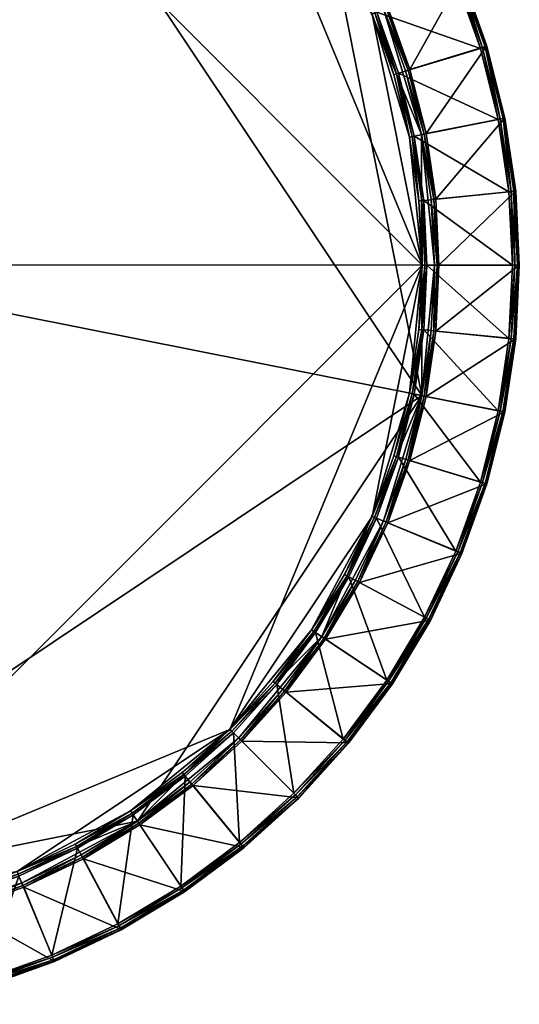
# Model space of a CAD drawing. Header units: millimetres. Extents: x -250 to 249, y -248 to 251.
# Tile 3 of 4: x 84 to 249, y -243 to 83. Entities that reach past the tile are written whole.
import ezdxf

# ---------------------------------------------------------------- set-up
doc = ezdxf.new("R2010")
doc.units = ezdxf.units.MM
doc.layers.get('0').update_dxf_attribs({"true_color": 0x5890e1})

msp = doc.modelspace()

# ---------------------------------------------------------------- meshes
mesh = msp.add_polyface()
corners = [(-120.88, 182.14, 39.22), (-102.58, 193.1, 39.22), (-83.29, 202.22, 39.22), (-153.83, 155.11, 39.22), (-63.2, 209.4, 39.22), (-42.5, 214.58, 39.22), (-0.08, 218.75, 39.22), (-217.55, 1.39, 39.22), (217.28, 1.29, 39.22), (-117.78, 221.38, 0.88), (-105.27, 197.98, 49.12), (-85.49, 207.34, 49.12), (-138.78, 208.79, 0.88), (-124.04, 186.73, 49.12), (-43.4, 218.58, 50), (-64.48, 213.29, 50), (-84.95, 205.97, 50), (-104.6, 196.67, 50), (-123.24, 185.49, 50), (43.03, 218.6, 50), (-217.4, 44.5, 50), (-116.73, 219.53, 0.8), (-103.35, 194.51, 38.42), (-121.79, 183.46, 38.42), (-137.55, 207.06, 0.8), (-94.78, 229.91, 0.8), (-83.92, 203.69, 38.42), (-138.62, 170.11, 39.02), (-121.41, 182.87, 39.02), (-103.03, 193.88, 39.02), (-83.66, 203.04, 39.02), (-63.49, 210.26, 39.02), (-42.71, 215.46, 39.02), (-64.89, 214.72, 49.12), (-85.25, 206.78, 49.78), (-64.7, 214.13, 49.78), (-104.98, 197.45, 49.78), (-123.7, 186.23, 49.78), (-139.05, 170.66, 38.42), (-63.68, 210.93, 38.42), (-42.83, 216.15, 38.42)]
mesh.append_faces([[corners[k] for k in face] for face in [(3, 0, 2), (2, 5, 6), (3, 2, 6), (7, 3, 6), (7, 6, 8), (14, 16, 18), (19, 14, 18), (19, 18, 20)]], dxfattribs={"vtx0": -1, "vtx1": -1, "vtx2": -1})
mesh.append_faces([[corners[k] for k in face] for face in [(0, 1, 2), (2, 4, 5), (9, 10, 11), (12, 13, 10), (10, 9, 12), (14, 15, 16), (16, 17, 18), (21, 22, 23), (23, 24, 21), (25, 26, 22), (27, 28, 0), (1, 0, 28), (28, 29, 1), (2, 1, 29), (29, 30, 2), (4, 2, 30), (30, 31, 4), (5, 4, 31), (31, 32, 5), (33, 11, 34), (34, 35, 33), (11, 10, 36), (36, 34, 11), (10, 13, 37), (37, 36, 10), (16, 15, 35), (35, 34, 16), (17, 16, 34), (34, 36, 17), (18, 17, 36), (36, 37, 18), (38, 23, 28), (23, 22, 29), (29, 28, 23), (22, 26, 30), (30, 29, 22), (26, 39, 31), (31, 30, 26), (39, 40, 32), (32, 31, 39)]], dxfattribs={"vtx2": -1})
mesh = msp.add_polyface()
corners = [(153.64, 155.04, 39.22), (167.96, 139.23, 39.22), (180.67, 122.09, 39.22), (191.63, 103.78, 39.22), (200.75, 84.49, 39.22), (217.28, 1.29, 39.22), (-0.08, 218.75, 39.22), (192.73, 159.65, 0.88), (172.22, 142.82, 49.12), (185.26, 125.24, 49.12), (176.29, 177.79, 0.88), (157.53, 159.03, 49.12), (184.02, 124.44, 50), (171.06, 141.9, 50), (156.46, 158, 50), (122.89, 185.54, 50), (43.03, 218.6, 50), (-217.4, 44.5, 50), (217.13, -41.83, 50), (191.12, 158.26, 0.8), (169.19, 140.26, 38.42), (154.75, 156.18, 38.42), (174.82, 176.25, 0.8), (205.58, 138.76, 0.8), (181.99, 122.99, 38.42), (137.83, 169.37, 39.22), (138.38, 170.08, 39.02), (154.25, 155.69, 39.02), (168.64, 139.82, 39.02), (181.4, 122.61, 39.02), (192.41, 104.23, 39.02), (196.51, 106.47, 49.12), (184.76, 124.9, 49.78), (195.98, 106.18, 49.78), (171.76, 142.43, 49.78), (157.1, 158.6, 49.78), (140.93, 173.25, 49.78), (195.2, 105.8, 50), (140.35, 172.6, 50), (175.97, 177.37), (192.37, 159.26), (191.66, 158.71, 0.2), (138.83, 170.62, 38.42), (175.31, 176.75, 0.2), (193.03, 104.55, 38.42)]
mesh.append_faces([[corners[k] for k in face] for face in [(0, 2, 4), (0, 4, 5), (6, 0, 5), (12, 14, 15), (16, 17, 18), (12, 16, 18)]], dxfattribs={"vtx0": -1, "vtx1": -1, "vtx2": -1})
mesh.append_faces([[corners[k] for k in face] for face in [(0, 1, 2), (2, 3, 4), (7, 8, 9), (10, 11, 8), (8, 7, 10), (12, 13, 14), (19, 20, 21), (21, 22, 19), (23, 24, 20), (20, 19, 23), (0, 25, 26), (26, 27, 0), (1, 0, 27), (27, 28, 1), (2, 1, 28), (28, 29, 2), (3, 2, 29), (29, 30, 3), (31, 9, 32), (32, 33, 31), (9, 8, 34), (34, 32, 9), (8, 11, 35), (35, 34, 8), (36, 35, 11), (12, 37, 33), (33, 32, 12), (13, 12, 32), (32, 34, 13), (14, 13, 34), (34, 35, 14), (38, 14, 35), (39, 40, 41), (42, 21, 27), (43, 41, 19), (21, 20, 28), (28, 27, 21), (20, 24, 29), (29, 28, 20), (24, 44, 30), (30, 29, 24)]], dxfattribs={"vtx2": -1})
mesh = msp.add_polyface()
corners = [(200.75, 84.49, 39.22), (207.93, 64.4, 39.22), (213.11, 43.7, 39.22), (217.28, 1.29, 39.22), (219.91, 118.98, 0.88), (196.51, 106.47, 49.12), (205.87, 86.69, 49.12), (207.32, 139.98, 0.88), (185.26, 125.24, 49.12), (192.73, 159.65, 0.88), (217.11, 44.6, 50), (211.82, 65.68, 50), (204.5, 86.15, 50), (195.2, 105.8, 50), (184.02, 124.44, 50), (217.13, -41.83, 50), (206.93, 139.63), (206.93, 139.63), (192.37, 159.26), (192.38, 159.26), (219.49, 118.67), (218.06, 117.93, 0.8), (193.03, 104.55, 38.42), (181.99, 122.99, 38.42), (205.58, 138.76, 0.8), (228.44, 95.98, 0.8), (202.22, 85.12, 38.42), (191.63, 103.78, 39.22), (192.41, 104.23, 39.02), (201.57, 84.86, 39.02), (208.79, 64.69, 39.02), (213.99, 43.91, 39.02), (213.25, 66.09, 49.12), (205.31, 86.45, 49.78), (212.66, 65.91, 49.78), (195.98, 106.18, 49.78), (220.02, 119.01, 0.22), (207.43, 140.02, 0.22), (192.84, 159.7, 0.22), (206.16, 139.16, 0.2), (191.66, 158.71, 0.2), (218.68, 118.27, 0.2), (191.12, 158.26, 0.8), (209.46, 64.89, 38.42), (214.68, 44.04, 38.42)]
mesh.append_faces([[corners[k] for k in face] for face in [(0, 2, 3), (10, 12, 14), (10, 14, 15)]], dxfattribs={"vtx0": -1, "vtx1": -1, "vtx2": -1})
mesh.append_faces([[corners[k] for k in face] for face in [(0, 1, 2), (4, 5, 6), (7, 8, 5), (5, 4, 7), (8, 7, 9), (10, 11, 12), (12, 13, 14), (16, 17, 18), (18, 19, 16), (17, 16, 20), (21, 22, 23), (23, 24, 21), (25, 26, 22), (0, 27, 28), (28, 29, 0), (1, 0, 29), (29, 30, 1), (2, 1, 30), (30, 31, 2), (32, 6, 33), (33, 34, 32), (6, 5, 35), (35, 33, 6), (36, 37, 7), (9, 7, 37), (37, 38, 9), (12, 11, 34), (34, 33, 12), (13, 12, 33), (33, 35, 13), (16, 19, 38), (38, 37, 16), (18, 17, 39), (39, 40, 18), (20, 16, 37), (41, 39, 17), (24, 42, 40), (40, 39, 24), (21, 24, 39), (22, 26, 29), (29, 28, 22), (26, 43, 30), (30, 29, 26), (43, 44, 31), (31, 30, 43)]], dxfattribs={"vtx2": -1})
mesh = msp.add_polyface()
corners = [(238.63, 73.79, 0.88), (213.25, 66.09, 49.12), (218.57, 44.86, 49.12), (244.59, 50.04, 0.88), (230.38, 96.85, 0.88), (205.87, 86.69, 49.12), (219.91, 118.98, 0.88), (219.49, 118.67), (219.48, 118.67), (206.93, 139.63), (229.93, 96.58), (229.93, 96.58), (238.16, 73.57), (238.16, 73.57), (244.09, 49.87), (244.09, 49.87), (193.03, 104.55, 38.42), (218.06, 117.93, 0.8), (228.44, 95.98, 0.8), (236.62, 73.12, 0.8), (209.46, 64.89, 38.42), (202.22, 85.12, 38.42), (242.51, 49.57, 0.8), (214.68, 44.04, 38.42), (244.7, 50.03, 0.22), (238.75, 73.79, 0.22), (212.66, 65.91, 49.78), (217.97, 44.74, 49.78), (230.5, 96.86, 0.22), (220.02, 119.01, 0.22), (207.32, 139.98, 0.88), (211.82, 65.68, 50), (207.43, 140.02, 0.22), (218.68, 118.27, 0.2), (229.09, 96.26, 0.2), (237.29, 73.34, 0.2), (243.2, 49.72, 0.2), (206.16, 139.16, 0.2)]
mesh.append_faces([[corners[k] for k in face] for face in [(0, 1, 2), (2, 3, 0), (4, 5, 1), (1, 0, 4), (5, 4, 6), (7, 8, 9), (10, 11, 8), (8, 7, 10), (12, 13, 11), (11, 10, 12), (14, 15, 13), (13, 12, 14), (16, 17, 18), (19, 20, 21), (21, 18, 19), (22, 23, 20), (20, 19, 22), (0, 3, 24), (24, 25, 0), (2, 1, 26), (26, 27, 2), (4, 0, 25), (25, 28, 4), (6, 4, 28), (28, 29, 6), (30, 6, 29), (27, 26, 31), (32, 29, 7), (9, 8, 33), (10, 7, 29), (29, 28, 10), (8, 11, 34), (34, 33, 8), (12, 10, 28), (28, 25, 12), (11, 13, 35), (35, 34, 11), (14, 12, 25), (25, 24, 14), (13, 15, 36), (36, 35, 13), (37, 33, 17), (18, 17, 33), (33, 34, 18), (19, 18, 34), (34, 35, 19), (22, 19, 35), (35, 36, 22)]], dxfattribs={"vtx2": -1})
mesh = msp.add_polyface()
corners = [(213.11, 43.7, 39.22), (216.24, 22.6, 39.22), (217.28, 1.29, 39.22), (248.18, 25.82, 0.88), (221.78, 23.22, 49.12), (222.86, 1.36, 49.12), (249.38, 1.36, 0.88), (244.59, 50.04, 0.88), (218.57, 44.86, 49.12), (221.38, 1.39, 50), (220.3, 23.1, 50), (217.11, 44.6, 50), (217.13, -41.83, 50), (248.87, 1.29), (248.86, 1.29), (247.67, 25.69), (247.67, 25.69), (244.09, 49.87), (244.09, 49.87), (247.26, 1.31, 0.8), (218.88, 1.31, 38.42), (217.83, 22.77, 38.42), (246.07, 25.56, 0.8), (214.68, 44.04, 38.42), (242.51, 49.57, 0.8), (213.99, 43.91, 39.02), (217.13, 22.72, 39.02), (218.18, 1.32, 39.02), (249.5, 1.33, 0.22), (248.29, 25.8, 0.22), (221.17, 23.15, 49.78), (222.24, 1.36, 49.78), (244.7, 50.03, 0.22), (217.97, 44.74, 49.78), (211.82, 65.68, 50), (247.96, 1.32, 0.2), (246.77, 25.64, 0.2), (243.2, 49.72, 0.2)]
mesh.append_faces([[corners[k] for k in face] for face in [(9, 11, 12)]], dxfattribs={"vtx0": -1, "vtx1": -1, "vtx2": -1})
mesh.append_faces([[corners[k] for k in face] for face in [(0, 1, 2), (3, 4, 5), (5, 6, 3), (7, 8, 4), (4, 3, 7), (9, 10, 11), (13, 14, 15), (15, 16, 13), (16, 15, 17), (17, 18, 16), (19, 20, 21), (21, 22, 19), (22, 21, 23), (23, 24, 22), (1, 0, 25), (25, 26, 1), (2, 1, 26), (26, 27, 2), (3, 6, 28), (28, 29, 3), (5, 4, 30), (30, 31, 5), (7, 3, 29), (29, 32, 7), (4, 8, 33), (33, 30, 4), (10, 9, 31), (31, 30, 10), (11, 10, 30), (30, 33, 11), (34, 11, 33), (13, 16, 29), (29, 28, 13), (15, 14, 35), (35, 36, 15), (16, 18, 32), (32, 29, 16), (17, 15, 36), (36, 37, 17), (19, 22, 36), (36, 35, 19), (21, 20, 27), (27, 26, 21), (22, 24, 37), (37, 36, 22), (23, 21, 26), (26, 25, 23)]], dxfattribs={"vtx2": -1})
mesh = msp.add_polyface()
corners = [(-153.9, -152.36, 39.22), (-168.23, -136.55, 39.22), (-180.93, -119.41, 39.22), (-191.9, -101.11, 39.22), (-201.02, -81.82, 39.22), (-217.55, 1.39, 39.22), (-0.18, -216.08, 39.22), (-193, -156.97, 0.88), (-172.49, -140.14, 49.12), (-185.53, -122.57, 49.12), (-176.55, -175.12, 0.88), (-157.79, -156.36, 49.12), (-184.28, -121.77, 50), (-171.33, -139.22, 50), (-156.73, -155.33, 50), (-123.16, -182.87, 50), (-217.4, 44.5, 50), (-43.3, -215.93, 50), (217.13, -41.83, 50), (-192.65, -156.59), (-192.64, -156.59), (-176.24, -174.7), (-191.39, -155.59, 0.8), (-169.45, -137.58, 38.42), (-155.02, -153.51, 38.42), (-175.09, -173.58, 0.8), (-205.85, -136.08, 0.8), (-182.25, -120.32, 38.42), (-138.1, -166.7, 39.22), (-138.65, -167.41, 39.02), (-154.52, -153.02, 39.02), (-168.91, -137.15, 39.02), (-181.67, -119.94, 39.02), (-192.68, -101.56, 39.02), (-196.78, -103.8, 49.12), (-185.02, -122.23, 49.78), (-196.25, -103.51, 49.78), (-172.02, -139.75, 49.78), (-157.37, -155.92, 49.78), (-141.19, -170.58, 49.78), (-195.46, -103.13, 50), (-140.62, -169.92, 50), (-191.93, -156.04, 0.2), (-139.1, -167.95, 38.42), (-175.58, -174.08, 0.2), (-193.3, -101.88, 38.42)]
mesh.append_faces([[corners[k] for k in face] for face in [(0, 2, 4), (0, 4, 5), (6, 0, 5), (12, 14, 15), (16, 12, 17), (16, 17, 18)]], dxfattribs={"vtx0": -1, "vtx1": -1, "vtx2": -1})
mesh.append_faces([[corners[k] for k in face] for face in [(0, 1, 2), (2, 3, 4), (7, 8, 9), (10, 11, 8), (8, 7, 10), (12, 13, 14), (19, 20, 21), (22, 23, 24), (24, 25, 22), (26, 27, 23), (23, 22, 26), (0, 28, 29), (29, 30, 0), (1, 0, 30), (30, 31, 1), (2, 1, 31), (31, 32, 2), (3, 2, 32), (32, 33, 3), (34, 9, 35), (35, 36, 34), (9, 8, 37), (37, 35, 9), (8, 11, 38), (38, 37, 8), (39, 38, 11), (12, 40, 36), (36, 35, 12), (13, 12, 35), (35, 37, 13), (14, 13, 37), (37, 38, 14), (41, 14, 38), (21, 20, 42), (43, 24, 30), (44, 42, 22), (24, 23, 31), (31, 30, 24), (23, 27, 32), (32, 31, 23), (27, 45, 33), (33, 32, 27)]], dxfattribs={"vtx2": -1})
mesh = msp.add_polyface()
corners = [(120.61, -179.46, 39.22), (102.31, -190.43, 39.22), (83.02, -199.55, 39.22), (153.57, -152.43, 39.22), (62.93, -206.73, 39.22), (42.23, -211.91, 39.22), (-0.18, -216.08, 39.22), (-217.55, 1.39, 39.22), (217.28, 1.29, 39.22), (117.51, -218.71, 0.88), (105, -195.31, 49.12), (85.22, -204.67, 49.12), (138.51, -206.12, 0.88), (123.77, -184.06, 49.12), (43.13, -215.91, 50), (64.21, -210.62, 50), (84.68, -203.29, 50), (104.33, -193.99, 50), (122.97, -182.81, 50), (-43.3, -215.93, 50), (217.13, -41.83, 50), (116.46, -216.86, 0.8), (103.08, -191.83, 38.42), (121.52, -180.78, 38.42), (137.29, -204.38, 0.8), (94.51, -227.24, 0.8), (83.65, -201.02, 38.42), (138.35, -167.44, 39.02), (121.14, -180.2, 39.02), (102.76, -191.21, 39.02), (83.39, -200.37, 39.02), (63.22, -207.58, 39.02), (42.44, -212.79, 39.02), (64.62, -212.04, 49.12), (84.98, -204.11, 49.78), (64.44, -211.46, 49.78), (104.71, -194.77, 49.78), (123.43, -183.55, 49.78), (63.41, -208.26, 38.42), (42.56, -213.48, 38.42)]
mesh.append_faces([[corners[k] for k in face] for face in [(3, 0, 2), (2, 5, 6), (3, 2, 6), (6, 7, 8), (3, 6, 8), (14, 16, 18), (19, 14, 18), (19, 18, 20)]], dxfattribs={"vtx0": -1, "vtx1": -1, "vtx2": -1})
mesh.append_faces([[corners[k] for k in face] for face in [(0, 1, 2), (2, 4, 5), (9, 10, 11), (12, 13, 10), (10, 9, 12), (14, 15, 16), (16, 17, 18), (21, 22, 23), (23, 24, 21), (25, 26, 22), (22, 21, 25), (27, 28, 0), (1, 0, 28), (28, 29, 1), (2, 1, 29), (29, 30, 2), (4, 2, 30), (30, 31, 4), (5, 4, 31), (31, 32, 5), (33, 11, 34), (34, 35, 33), (11, 10, 36), (36, 34, 11), (10, 13, 37), (37, 36, 10), (16, 15, 35), (35, 34, 16), (17, 16, 34), (34, 36, 17), (18, 17, 36), (36, 37, 18), (23, 22, 29), (29, 28, 23), (22, 26, 30), (30, 29, 22), (26, 38, 31), (31, 30, 26), (38, 39, 32), (32, 31, 38)]], dxfattribs={"vtx2": -1})
mesh = msp.add_polyface()
corners = [(213.09, -41.13, 39.22), (207.9, -61.82, 39.22), (200.71, -81.91, 39.22), (153.57, -152.43, 39.22), (217.28, 1.29, 39.22), (238.65, -71.07, 0.88), (213.26, -63.37, 49.12), (205.89, -83.98, 49.12), (230.4, -94.13, 0.88), (244.59, -47.32, 0.88), (218.58, -42.14, 49.12), (204.53, -83.39, 50), (211.85, -62.92, 50), (217.13, -41.83, 50), (184.07, -121.69, 50), (238.13, -70.99), (238.13, -70.99), (244.07, -47.29), (244.07, -47.29), (229.89, -94), (229.89, -94), (236.6, -70.51, 0.8), (209.44, -62.27, 38.42), (214.67, -41.42, 38.42), (242.5, -46.96, 0.8), (228.42, -93.37, 0.8), (202.2, -82.5, 38.42), (213.98, -41.27, 39.02), (208.77, -62.06, 39.02), (201.55, -82.23, 39.02), (191.59, -101.2, 39.22), (230.49, -94.2, 0.22), (238.75, -71.13, 0.22), (212.67, -63.2, 49.78), (205.32, -83.75, 49.78), (244.7, -47.37, 0.22), (217.98, -42.03, 49.78), (237.27, -70.7, 0.2), (243.19, -47.08, 0.2), (229.07, -93.62, 0.2)]
mesh.append_faces([[corners[k] for k in face] for face in [(2, 3, 4), (14, 11, 13)]], dxfattribs={"vtx0": -1, "vtx1": -1, "vtx2": -1})
mesh.append_faces([[corners[k] for k in face] for face in [(0, 1, 2), (5, 6, 7), (7, 8, 5), (9, 10, 6), (6, 5, 9), (11, 12, 13), (15, 16, 17), (17, 18, 15), (19, 20, 16), (16, 15, 19), (21, 22, 23), (23, 24, 21), (25, 26, 22), (22, 21, 25), (27, 28, 1), (2, 1, 28), (28, 29, 2), (30, 2, 29), (5, 8, 31), (31, 32, 5), (7, 6, 33), (33, 34, 7), (9, 5, 32), (32, 35, 9), (6, 10, 36), (36, 33, 6), (12, 11, 34), (34, 33, 12), (13, 12, 33), (33, 36, 13), (15, 18, 35), (35, 32, 15), (17, 16, 37), (37, 38, 17), (19, 15, 32), (32, 31, 19), (16, 20, 39), (39, 37, 16), (21, 24, 38), (38, 37, 21), (23, 22, 28), (28, 27, 23), (25, 21, 37), (37, 39, 25), (22, 26, 29), (29, 28, 22)]], dxfattribs={"vtx2": -1})
mesh = msp.add_polyface()
corners = [(213.09, -41.13, 39.22), (200.71, -81.91, 39.22), (217.28, 1.29, 39.22), (216.23, -20.02, 39.22), (248.19, -23.1, 0.88), (221.78, -20.5, 49.12), (218.58, -42.14, 49.12), (244.59, -47.32, 0.88), (249.38, 1.36, 0.88), (222.86, 1.36, 49.12), (220.31, -20.33, 50), (221.38, 1.39, 50), (217.13, -41.83, 50), (247.66, -23.12), (247.66, -23.12), (248.86, 1.29), (248.87, 1.29), (244.07, -47.29), (244.07, -47.29), (246.07, -22.94, 0.8), (217.82, -20.16, 38.42), (218.88, 1.31, 38.42), (247.26, 1.31, 0.8), (242.5, -46.96, 0.8), (214.67, -41.42, 38.42), (217.13, -20.08, 39.02), (213.98, -41.27, 39.02), (207.9, -61.82, 39.22), (218.18, 1.32, 39.02), (244.7, -47.37, 0.22), (248.29, -23.14, 0.22), (221.18, -20.44, 49.78), (217.98, -42.03, 49.78), (249.5, 1.33, 0.22), (222.24, 1.36, 49.78), (246.77, -23, 0.2), (247.96, 1.32, 0.2), (243.19, -47.08, 0.2)]
mesh.append_faces([[corners[k] for k in face] for face in [(0, 1, 2)]], dxfattribs={"vtx0": -1, "vtx1": -1, "vtx2": -1})
mesh.append_faces([[corners[k] for k in face] for face in [(3, 0, 2), (10, 11, 12)]], dxfattribs={"vtx1": -1})
mesh.append_faces([[corners[k] for k in face] for face in [(4, 5, 6), (6, 7, 4), (8, 9, 5), (5, 4, 8), (13, 14, 15), (15, 16, 13), (17, 18, 14), (14, 13, 17), (19, 20, 21), (21, 22, 19), (23, 24, 20), (20, 19, 23), (0, 3, 25), (25, 26, 0), (27, 0, 26), (3, 2, 28), (28, 25, 3), (4, 7, 29), (29, 30, 4), (6, 5, 31), (31, 32, 6), (8, 4, 30), (30, 33, 8), (5, 9, 34), (34, 31, 5), (11, 10, 31), (31, 34, 11), (10, 12, 32), (32, 31, 10), (13, 16, 33), (33, 30, 13), (15, 14, 35), (35, 36, 15), (17, 13, 30), (30, 29, 17), (14, 18, 37), (37, 35, 14), (19, 22, 36), (36, 35, 19), (21, 20, 25), (25, 28, 21), (23, 19, 35), (35, 37, 23), (20, 24, 26), (26, 25, 20)]], dxfattribs={"vtx2": -1})
mesh = msp.add_polyface()
corners = [(200.71, -81.91, 39.22), (191.59, -101.2, 39.22), (180.61, -119.49, 39.22), (153.57, -152.43, 39.22), (219.93, -116.26, 0.88), (196.54, -103.76, 49.12), (185.29, -122.53, 49.12), (207.35, -137.27, 0.88), (230.4, -94.13, 0.88), (205.89, -83.98, 49.12), (184.07, -121.69, 50), (195.24, -103.04, 50), (204.53, -83.39, 50), (122.97, -182.81, 50), (217.13, -41.83, 50), (219.44, -116.09), (219.44, -116.08), (229.89, -94), (229.89, -94), (206.88, -137.04), (218.04, -115.31, 0.8), (193.01, -101.93, 38.42), (202.2, -82.5, 38.42), (228.42, -93.37, 0.8), (205.55, -136.13, 0.8), (181.95, -120.37, 38.42), (201.55, -82.23, 39.02), (192.39, -101.59, 39.02), (181.38, -119.97, 39.02), (167.9, -136.63, 39.22), (172.25, -140.11, 49.12), (184.78, -122.2, 49.78), (207.42, -137.36, 0.22), (220.02, -116.34, 0.22), (195.99, -103.48, 49.78), (230.49, -94.2, 0.22), (205.32, -83.75, 49.78), (171.78, -139.72, 49.78), (218.66, -115.63, 0.2), (229.07, -93.62, 0.2), (206.87, -137.04), (206.14, -136.52, 0.2), (168.61, -137.18, 39.02)]
mesh.append_faces([[corners[k] for k in face] for face in [(0, 2, 3), (13, 10, 14)]], dxfattribs={"vtx0": -1, "vtx1": -1, "vtx2": -1})
mesh.append_faces([[corners[k] for k in face] for face in [(0, 1, 2), (4, 5, 6), (6, 7, 4), (8, 9, 5), (5, 4, 8), (10, 11, 12), (15, 16, 17), (17, 18, 15), (16, 15, 19), (20, 21, 22), (22, 23, 20), (24, 25, 21), (21, 20, 24), (26, 27, 1), (2, 1, 27), (27, 28, 2), (29, 2, 28), (30, 6, 31), (32, 33, 4), (6, 5, 34), (34, 31, 6), (8, 4, 33), (33, 35, 8), (5, 9, 36), (36, 34, 5), (37, 31, 10), (11, 10, 31), (31, 34, 11), (12, 11, 34), (34, 36, 12), (15, 18, 35), (35, 33, 15), (17, 16, 38), (38, 39, 17), (19, 15, 33), (16, 40, 41), (41, 38, 16), (20, 23, 39), (39, 38, 20), (22, 21, 27), (27, 26, 22), (24, 20, 38), (38, 41, 24), (21, 25, 28), (28, 27, 21), (42, 28, 25)]], dxfattribs={"vtx2": -1})
mesh = msp.add_polyface()
corners = [(180.61, -119.49, 39.22), (167.9, -136.63, 39.22), (153.57, -152.43, 39.22), (192.76, -156.94, 0.88), (172.25, -140.11, 49.12), (157.56, -156.32, 49.12), (176.32, -175.08, 0.88), (207.35, -137.27, 0.88), (185.29, -122.53, 49.12), (156.53, -155.26, 50), (171.13, -139.15, 50), (184.07, -121.69, 50), (206.88, -137.04), (206.87, -137.04), (219.44, -116.08), (192.32, -156.67), (192.31, -156.66), (175.9, -174.77), (175.9, -174.77), (157.79, -191.18), (157.79, -191.17), (191.09, -155.63, 0.8), (169.15, -137.63, 38.42), (181.95, -120.37, 38.42), (205.55, -136.13, 0.8), (174.78, -173.62, 0.8), (154.71, -153.55, 38.42), (181.38, -119.97, 39.02), (168.61, -137.18, 39.02), (158.18, -191.53, 0.88), (158.22, -191.63, 0.22), (176.38, -175.18, 0.22), (192.83, -157.03, 0.22), (171.78, -139.72, 49.78), (207.42, -137.36, 0.22), (184.78, -122.2, 49.78), (219.93, -116.26, 0.88), (157.12, -155.9, 49.78), (220.02, -116.34, 0.22), (191.63, -156.07, 0.2), (206.14, -136.52, 0.2), (175.28, -174.11, 0.2), (157.24, -190.46, 0.2), (154.22, -153.05, 39.02), (156.79, -189.92, 0.8)]
mesh.append_faces([[corners[k] for k in face] for face in [(0, 1, 2), (3, 4, 5), (5, 6, 3), (7, 8, 4), (4, 3, 7), (9, 10, 11), (12, 13, 14), (15, 16, 13), (13, 12, 15), (17, 18, 16), (16, 15, 17), (19, 20, 18), (18, 17, 19), (21, 22, 23), (23, 24, 21), (25, 26, 22), (22, 21, 25), (27, 28, 1), (6, 29, 30), (30, 31, 6), (3, 6, 31), (31, 32, 3), (5, 4, 33), (7, 3, 32), (32, 34, 7), (35, 33, 4), (36, 7, 34), (37, 33, 10), (11, 10, 33), (38, 34, 12), (15, 12, 34), (34, 32, 15), (13, 16, 39), (39, 40, 13), (17, 15, 32), (32, 31, 17), (16, 18, 41), (41, 39, 16), (19, 17, 31), (31, 30, 19), (42, 41, 18), (21, 24, 40), (40, 39, 21), (23, 22, 28), (25, 21, 39), (39, 41, 25), (43, 28, 22), (44, 25, 41)]], dxfattribs={"vtx2": -1})
mesh = msp.add_polyface()
corners = [(153.57, -152.43, 39.22), (137.75, -166.76, 39.22), (120.61, -179.46, 39.22), (158.18, -191.53, 0.88), (141.35, -171.02, 49.12), (123.77, -184.06, 49.12), (138.51, -206.12, 0.88), (176.32, -175.08, 0.88), (157.56, -156.32, 49.12), (122.97, -182.81, 50), (140.43, -169.86, 50), (156.53, -155.26, 50), (184.07, -121.69, 50), (138.16, -205.73), (138.16, -205.72), (157.79, -191.17), (157.79, -191.18), (117.2, -218.29), (156.79, -189.92, 0.8), (138.79, -167.98, 38.42), (154.71, -153.55, 38.42), (174.78, -173.62, 0.8), (137.29, -204.38, 0.8), (121.52, -180.78, 38.42), (167.9, -136.63, 39.22), (168.61, -137.18, 39.02), (154.22, -153.05, 39.02), (138.35, -167.44, 39.02), (117.54, -218.82, 0.22), (138.55, -206.23, 0.22), (158.22, -191.63, 0.22), (140.96, -170.55, 49.78), (123.43, -183.55, 49.78), (157.12, -155.9, 49.78), (171.78, -139.72, 49.78), (171.13, -139.15, 50), (175.9, -174.77), (157.24, -190.46, 0.2), (137.68, -204.96, 0.2), (116.8, -217.47, 0.2), (169.15, -137.63, 38.42), (175.28, -174.11, 0.2), (121.14, -180.2, 39.02), (116.46, -216.86, 0.8)]
mesh.append_faces([[corners[k] for k in face] for face in [(9, 11, 12)]], dxfattribs={"vtx0": -1, "vtx1": -1, "vtx2": -1})
mesh.append_faces([[corners[k] for k in face] for face in [(0, 1, 2), (3, 4, 5), (5, 6, 3), (7, 8, 4), (4, 3, 7), (9, 10, 11), (13, 14, 15), (15, 16, 13), (14, 13, 17), (18, 19, 20), (20, 21, 18), (22, 23, 19), (19, 18, 22), (0, 24, 25), (25, 26, 0), (1, 0, 26), (26, 27, 1), (2, 1, 27), (28, 29, 6), (3, 6, 29), (29, 30, 3), (5, 4, 31), (31, 32, 5), (4, 8, 33), (33, 31, 4), (34, 33, 8), (10, 9, 32), (32, 31, 10), (11, 10, 31), (31, 33, 11), (35, 11, 33), (36, 15, 37), (13, 16, 30), (30, 29, 13), (15, 14, 38), (38, 37, 15), (17, 13, 29), (39, 38, 14), (40, 20, 26), (41, 37, 18), (20, 19, 27), (27, 26, 20), (22, 18, 37), (37, 38, 22), (19, 23, 42), (42, 27, 19), (43, 22, 38)]], dxfattribs={"vtx2": -1})
mesh = msp.add_polyface()
corners = [(72.32, -237.43, 0.88), (64.62, -212.04, 49.12), (43.39, -217.36, 49.12), (48.57, -243.38, 0.88), (95.37, -229.18, 0.88), (85.22, -204.67, 49.12), (117.51, -218.71, 0.88), (117.2, -218.29), (117.2, -218.28), (138.16, -205.72), (95.11, -228.73), (95.11, -228.72), (72.1, -236.96), (72.1, -236.95), (48.4, -242.89), (48.39, -242.88), (71.65, -235.41, 0.8), (63.41, -208.26, 38.42), (83.65, -201.02, 38.42), (94.51, -227.24, 0.8), (48.1, -241.31, 0.8), (42.56, -213.48, 38.42), (48.56, -243.5, 0.22), (72.32, -237.55, 0.22), (64.44, -211.46, 49.78), (43.27, -216.77, 49.78), (95.39, -229.29, 0.22), (117.54, -218.82, 0.22), (138.51, -206.12, 0.88), (64.21, -210.62, 50), (43.13, -215.91, 50), (138.55, -206.23, 0.22), (116.8, -217.47, 0.2), (94.79, -227.88, 0.2), (71.87, -236.08, 0.2), (48.25, -242, 0.2), (137.68, -204.96, 0.2), (116.46, -216.86, 0.8)]
mesh.append_faces([[corners[k] for k in face] for face in [(0, 1, 2), (2, 3, 0), (4, 5, 1), (1, 0, 4), (5, 4, 6), (7, 8, 9), (10, 11, 8), (8, 7, 10), (12, 13, 11), (11, 10, 12), (14, 15, 13), (13, 12, 14), (16, 17, 18), (18, 19, 16), (20, 21, 17), (17, 16, 20), (0, 3, 22), (22, 23, 0), (2, 1, 24), (24, 25, 2), (4, 0, 23), (23, 26, 4), (6, 4, 26), (26, 27, 6), (28, 6, 27), (29, 30, 25), (25, 24, 29), (31, 27, 7), (9, 8, 32), (10, 7, 27), (27, 26, 10), (8, 11, 33), (33, 32, 8), (12, 10, 26), (26, 23, 12), (11, 13, 34), (34, 33, 11), (14, 12, 23), (23, 22, 14), (13, 15, 35), (35, 34, 13), (36, 32, 37), (19, 37, 32), (32, 33, 19), (16, 19, 33), (33, 34, 16), (20, 16, 34), (34, 35, 20)]], dxfattribs={"vtx2": -1})

doc.saveas('drawing.dxf')
